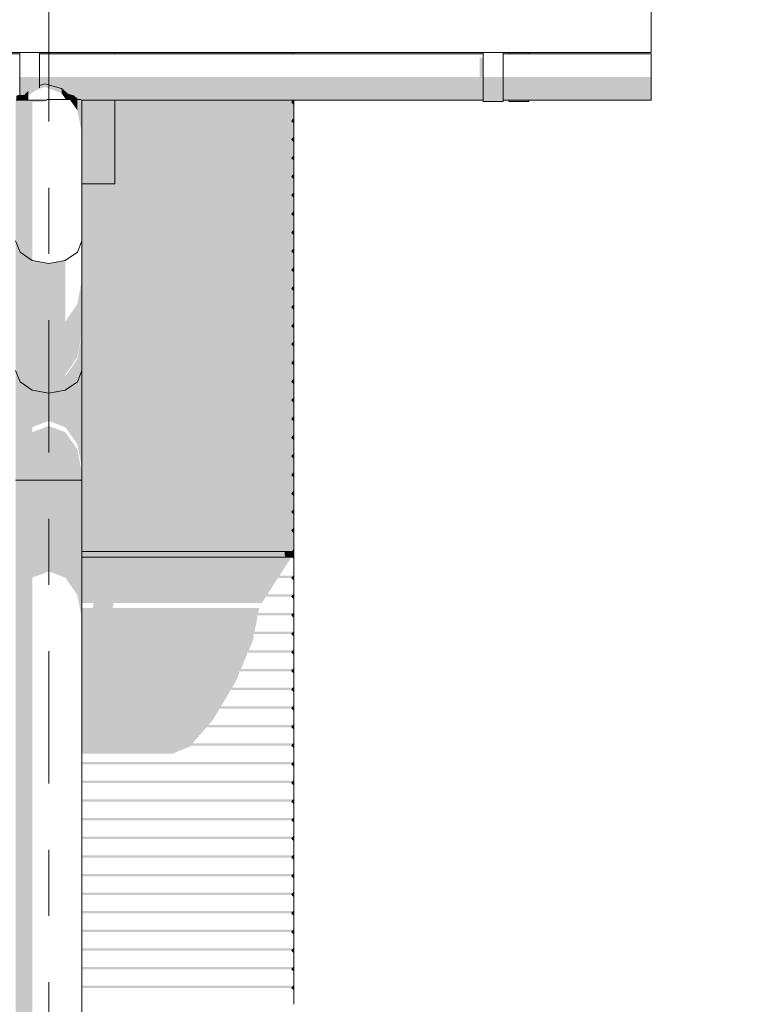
# Model space of a CAD drawing. Header units: metres. Extents: x -111 to -1, y -8 to 26.
# Tile 121 of 209: x -17.79 to -16.68, y 4.47 to 5.95. Entities that reach past the tile are written whole.
import ezdxf
from ezdxf.enums import TextEntityAlignment as Align

# ---------------------------------------------------------------- set-up
doc = ezdxf.new("R2010")
doc.units = ezdxf.units.M
doc.header["$MEASUREMENT"] = 0
doc.linetypes.add('Raster', pattern=[0.4, 0.2, -0.1, 0, -0.1])
for name, color, linetype in [('10 Fassade', 7, 'Continuous'), ('20 Träger', 7, 'Continuous'), ('30 Dachaufbau', 7, 'Continuous'), ('30 Dachentwässerung', 7, 'Continuous'), ('90 Achsraster', 7, 'Continuous'), ('94 Genehmigungsplanung Bemaßung', 7, 'Continuous')]:
    doc.layers.add(name, color=color, linetype=linetype)
doc.styles.add('ERSTELLTER_STIL_1', font='arial.ttf')
doc.styles.add('ERSTELLTER_STIL_2', font='arial.ttf')
doc.dimstyles.new('ERSTELLTER_STIL__1', dxfattribs={"dimtxt": 0.25, "dimasz": 0.19, "dimexe": 0.18, "dimexo": 0.1, "dimgap": 0, "dimtad": 1, "dimtih": 1, "dimtoh": 1, "dimzin": 0, "dimdsep": 46, "dimtxsty": 'ERSTELLTER_STIL_2', "dimblk": 'ARROWHEAD_6', "dimblk1": 'ARROWHEAD_6', "dimblk2": 'ARROWHEAD_6', "dimcen": 0.09, "dimclrd": 7, "dimclre": 7, "dimclrt": 7, "dimazin": 0, "dimtfac": 1, "dimtdec": 4, "dimtmove": 0, "dimatfit": 3, "dimfxl": 1, "dimtolj": 1, "dimtzin": 0, "dimarcsym": 0})

# ---------------------------------------------------------------- blocks, each defined once
blk = doc.blocks.new('*D120', base_point=(-27236.1321, 0))
at = {"layer": '94 Genehmigungsplanung Bemaßung', "color": 7, "linetype": 'Continuous', "lineweight": 13}
for p, q in [((-58.1625, 9.3843), (-58.1625, 9.7593)), ((-17.3411, 9.3843), (-17.3411, 9.7593)), ((-58.0625, 9.6718), (-58.2625, 9.4718)), ((-17.2411, 9.6718), (-17.4411, 9.4718)), ((-58.3125, 9.5718), (-58.1625, 9.5718)), ((-58.1625, 9.5718), (-17.3411, 9.5718))]:
    blk.add_line(p, q, dxfattribs=at)
at = {"layer": '94 Genehmigungsplanung Bemaßung', "color": 7, "lineweight": 13, "insert": (-38.1808, 9.6218), "char_height": 0.25, "attachment_point": 7, "style": 'ERSTELLTER_STIL_2'}
blk.add_mtext('\\A1;{\\pql;\\fArial|b0|i0|c0|p0;\\W1.000000;40,82}', dxfattribs=at)
blk = doc.blocks.new('ARROWHEAD_6')
at = {"color": 0, "linetype": 'Continuous', "lineweight": 0}
for p, q in [((-0.5, -0.5), (0.5, 0.5)), ((0, 0), (-1, 0))]:
    blk.add_line(p, q, dxfattribs=at)
blk = doc.blocks.new('*D122', base_point=(-27236.1321, 0))
at = {"layer": '94 Genehmigungsplanung Bemaßung', "color": 7, "linetype": 'Continuous', "lineweight": 13}
for p, q in [((-17.3411, 9.3843), (-17.3411, 9.7593)), ((-2.3419, 9.3843), (-2.3419, 9.7593)), ((-17.2411, 9.6718), (-17.4411, 9.4718)), ((-2.4419, 9.4718), (-2.2419, 9.6718)), ((-17.3411, 9.5718), (-2.3419, 9.5718)), ((-2.3419, 9.5718), (-2.1919, 9.5718))]:
    blk.add_line(p, q, dxfattribs=at)
at = {"layer": '94 Genehmigungsplanung Bemaßung', "color": 7, "lineweight": 13, "insert": (-10.2705, 9.6218), "char_height": 0.25, "attachment_point": 7, "style": 'ERSTELLTER_STIL_2'}
blk.add_mtext('\\A1;{\\pql;\\fArial|b0|i0|c0|p0;\\W1.000000;15,00}', dxfattribs=at)
blk = doc.blocks.new('*D132', base_point=(-27236.1321, 0))
at = {"layer": '94 Genehmigungsplanung Bemaßung', "color": 7, "linetype": 'Continuous', "lineweight": 13}
for p, q in [((-17.7511, 8.6208), (-17.7511, 8.9958)), ((-17.3411, 8.6208), (-17.3411, 8.9958)), ((-17.6511, 8.9083), (-17.8511, 8.7083)), ((-17.4411, 8.7083), (-17.2411, 8.9083)), ((-17.7511, 8.8083), (-17.3411, 8.8083)), ((-17.3411, 8.8083), (-17.1911, 8.8083))]:
    blk.add_line(p, q, dxfattribs=at)
blk = doc.blocks.new('Standard-Rastermarker[21]_1', base_point=(-17.7511, 10))
at = {"layer": '90 Achsraster', "color": 14, "linetype": 'Raster', "lineweight": 18, "true_color": 0xa80000}
blk.add_line((-17.7511, 9), (-17.7511, -1), dxfattribs=at)
at = {"layer": '90 Achsraster', "color": 14, "lineweight": 18, "true_color": 0xa80000, "style": 'ERSTELLTER_STIL_1'}
for tag, p in [('AC_MarkerText_1_0', (-17.7511, 10.5)), ('AC_MarkerText_1_1', (-17.7511, -2.2))]:
    blk.add_attdef(tag, text='', height=0.3, rotation=360, dxfattribs=at).set_placement(p, align=Align.TOP_CENTER)

msp = doc.modelspace()

# ---------------------------------------------------------------- hatches: boundary and pattern name
at = {"layer": '10 Fassade', "linetype": 'Continuous', "lineweight": 0, "true_color": 0x000000}
for points in [[(-17.3811, 5.9044), (-17.6511, 5.9044), (-17.6511, 5.9024), (-17.3811, 5.9024)], [(-17.3811, 5.8324), (-17.6511, 5.8324), (-17.6511, 5.8294), (-17.3841, 5.8294)], [(-17.3841, 5.8294), (-17.3811, 5.8264), (-17.3811, 5.8324), (-17.3811, 5.8324)], [(-17.3841, 5.8294), (-17.6511, 5.8294), (-17.6511, 5.8264), (-17.3811, 5.8264)], [(-17.6511, 5.8043), (-17.3811, 5.8043), (-17.3811, 5.8264), (-17.6511, 5.8264)], [(-17.3811, 5.8043), (-17.6511, 5.8043), (-17.6511, 5.8013), (-17.3841, 5.8013)], [(-17.6511, 5.8013), (-17.6511, 5.7983), (-17.3811, 5.7983), (-17.3841, 5.8013)], [(-17.3811, 5.8043), (-17.3841, 5.8013), (-17.3811, 5.7983)], [(-17.6511, 5.7761), (-17.3811, 5.7761), (-17.3811, 5.7983), (-17.6511, 5.7983)], [(-17.6511, 5.7761), (-17.6511, 5.7731), (-17.3841, 5.7731), (-17.3811, 5.7761)], [(-17.6511, 5.7731), (-17.6511, 5.7701), (-17.3811, 5.7701), (-17.3841, 5.7731)], [(-17.3811, 5.7761), (-17.3841, 5.7731), (-17.3811, 5.7701)], [(-17.6511, 5.748), (-17.3811, 5.748), (-17.3811, 5.7701), (-17.6511, 5.7701)], [(-17.6511, 5.748), (-17.6511, 5.745), (-17.3841, 5.745), (-17.3811, 5.748)], [(-17.6511, 5.745), (-17.6511, 5.742), (-17.3811, 5.742), (-17.3841, 5.745)], [(-17.6511, 5.7199), (-17.3811, 5.7199), (-17.3811, 5.742), (-17.6511, 5.742)], [(-17.3841, 5.745), (-17.3811, 5.742), (-17.3811, 5.748)], [(-17.7011, 5.7062), (-17.7011, 5.6917), (-17.3811, 5.6917), (-17.3811, 5.7139), (-17.6511, 5.7139), (-17.6511, 5.7062)], [(-17.6511, 5.7199), (-17.6511, 5.7169), (-17.3841, 5.7169), (-17.3811, 5.7199)], [(-17.6511, 5.7139), (-17.3811, 5.7139), (-17.3841, 5.7169), (-17.6511, 5.7169)], [(-17.3841, 5.7169), (-17.3811, 5.7139), (-17.3811, 5.7199)], [(-17.7011, 5.6917), (-17.7011, 5.6887), (-17.3841, 5.6887), (-17.3811, 5.6917)], [(-17.7011, 5.6887), (-17.7011, 5.6857), (-17.3811, 5.6857), (-17.3841, 5.6887)], [(-17.7011, 5.6857), (-17.7011, 5.6636), (-17.3811, 5.6636), (-17.3811, 5.6857)], [(-17.3841, 5.6887), (-17.3811, 5.6857), (-17.3811, 5.6917)], [(-17.7011, 5.6636), (-17.7011, 5.6606), (-17.3841, 5.6606), (-17.3811, 5.6636)], [(-17.7011, 5.6606), (-17.7011, 5.6576), (-17.3811, 5.6576), (-17.3841, 5.6606)], [(-17.7011, 5.6576), (-17.7011, 5.6354), (-17.3811, 5.6354), (-17.3811, 5.6576)], [(-17.3841, 5.6606), (-17.3811, 5.6576), (-17.3811, 5.6636)], [(-17.7011, 5.6354), (-17.7011, 5.6324), (-17.3841, 5.6324), (-17.3811, 5.6354)], [(-17.7011, 5.6324), (-17.7011, 5.6294), (-17.3811, 5.6294), (-17.3841, 5.6324)], [(-17.7011, 5.6294), (-17.7011, 5.6073), (-17.3811, 5.6073), (-17.3811, 5.6294)], [(-17.3811, 5.6354), (-17.3841, 5.6324), (-17.3811, 5.6294)], [(-17.3811, 5.6073), (-17.7011, 5.6073), (-17.7011, 5.6043), (-17.3841, 5.6043)], [(-17.3841, 5.6043), (-17.7011, 5.6043), (-17.7011, 5.6013), (-17.3811, 5.6013)], [(-17.7011, 5.6013), (-17.7011, 5.5791), (-17.3811, 5.5791), (-17.3811, 5.6013)], [(-17.3811, 5.6073), (-17.3841, 5.6043), (-17.3811, 5.6013)], [(-17.7011, 5.5791), (-17.7011, 5.5761), (-17.3841, 5.5761), (-17.3811, 5.5791)], [(-17.3841, 5.5761), (-17.3811, 5.5731), (-17.3811, 5.5791)], [(-17.7011, 5.5731), (-17.3811, 5.5731), (-17.3841, 5.5761), (-17.7011, 5.5761)], [(-17.3811, 5.5731), (-17.7011, 5.5731), (-17.7011, 5.551), (-17.3811, 5.551)], [(-17.7011, 5.551), (-17.7011, 5.548), (-17.3841, 5.548), (-17.3811, 5.551)], [(-17.3841, 5.548), (-17.7011, 5.548), (-17.7011, 5.545), (-17.3811, 5.545)], [(-17.3811, 5.551), (-17.3841, 5.548), (-17.3811, 5.545)], [(-17.7011, 5.545), (-17.7011, 5.5229), (-17.3811, 5.5229), (-17.3811, 5.545)], [(-17.3811, 5.5229), (-17.7011, 5.5229), (-17.7011, 5.5199), (-17.3841, 5.5199)], [(-17.3841, 5.5199), (-17.7011, 5.5199), (-17.7011, 5.5169), (-17.3811, 5.5169)], [(-17.3811, 5.5229), (-17.3841, 5.5199), (-17.3811, 5.5169)], [(-17.7011, 5.5169), (-17.7011, 5.4947), (-17.3811, 5.4947), (-17.3811, 5.5169)], [(-17.3811, 5.4947), (-17.7011, 5.4947), (-17.7011, 5.4917), (-17.3841, 5.4917)], [(-17.7011, 5.4917), (-17.7011, 5.4887), (-17.3811, 5.4887), (-17.3841, 5.4917)], [(-17.3811, 5.4887), (-17.7011, 5.4887), (-17.7011, 5.4666), (-17.3811, 5.4666)], [(-17.3841, 5.4917), (-17.3811, 5.4887), (-17.3811, 5.4947)], [(-17.7011, 5.4666), (-17.7011, 5.4636), (-17.3841, 5.4636), (-17.3811, 5.4666)], [(-17.7011, 5.4636), (-17.7011, 5.4606), (-17.3811, 5.4606), (-17.3841, 5.4636)], [(-17.7011, 5.4384), (-17.3811, 5.4384), (-17.3811, 5.4606), (-17.7011, 5.4606)], [(-17.3811, 5.4666), (-17.3841, 5.4636), (-17.3811, 5.4606)], [(-17.3811, 5.4384), (-17.7011, 5.4384), (-17.7011, 5.4354), (-17.3841, 5.4354)], [(-17.7011, 5.4324), (-17.3811, 5.4324), (-17.3841, 5.4354), (-17.7011, 5.4354)], [(-17.7011, 5.4324), (-17.7011, 5.4103), (-17.3811, 5.4103), (-17.3811, 5.4324)], [(-17.3811, 5.4384), (-17.3841, 5.4354), (-17.3811, 5.4324)], [(-17.7011, 5.4073), (-17.3841, 5.4073), (-17.3811, 5.4103), (-17.7011, 5.4103)], [(-17.7011, 5.4073), (-17.7011, 5.4043), (-17.3811, 5.4043), (-17.3841, 5.4073)], [(-17.7011, 5.3821), (-17.3811, 5.3821), (-17.3811, 5.4043), (-17.7011, 5.4043)], [(-17.3841, 5.4073), (-17.3811, 5.4043), (-17.3811, 5.4103)], [(-17.3811, 5.3821), (-17.7011, 5.3821), (-17.7011, 5.3791), (-17.3841, 5.3791)], [(-17.3841, 5.3791), (-17.7011, 5.3791), (-17.7011, 5.3761), (-17.3811, 5.3761)], [(-17.7011, 5.3761), (-17.7011, 5.354), (-17.3811, 5.354), (-17.3811, 5.3761)], [(-17.3811, 5.3821), (-17.3841, 5.3791), (-17.3811, 5.3761)], [(-17.3811, 5.354), (-17.7011, 5.354), (-17.7011, 5.351), (-17.3841, 5.351)], [(-17.7011, 5.351), (-17.7011, 5.348), (-17.3811, 5.348), (-17.3841, 5.351)], [(-17.3811, 5.348), (-17.7011, 5.348), (-17.7011, 5.3259), (-17.3811, 5.3259)], [(-17.3841, 5.351), (-17.3811, 5.348), (-17.3811, 5.354)], [(-17.7011, 5.3259), (-17.7011, 5.3229), (-17.3841, 5.3229), (-17.3811, 5.3259)], [(-17.3841, 5.3229), (-17.3811, 5.3199), (-17.3811, 5.3259)], [(-17.7011, 5.3229), (-17.7011, 5.3199), (-17.3811, 5.3199), (-17.3841, 5.3229)], [(-17.7011, 5.3199), (-17.7011, 5.2977), (-17.3811, 5.2977), (-17.3811, 5.3199)], [(-17.3811, 5.2977), (-17.7011, 5.2977), (-17.7011, 5.2947), (-17.3841, 5.2947)], [(-17.3841, 5.2947), (-17.3811, 5.2917), (-17.3811, 5.2977)], [(-17.3841, 5.2947), (-17.7011, 5.2947), (-17.7011, 5.2917), (-17.3811, 5.2917)], [(-17.3811, 5.2917), (-17.7011, 5.2917), (-17.7011, 5.2696), (-17.3811, 5.2696)], [(-17.7011, 5.2696), (-17.7011, 5.2666), (-17.3841, 5.2666), (-17.3811, 5.2696)], [(-17.7011, 5.2636), (-17.3811, 5.2636), (-17.3841, 5.2666), (-17.7011, 5.2666)], [(-17.3841, 5.2666), (-17.3811, 5.2636), (-17.3811, 5.2696)], [(-17.7011, 5.2414), (-17.3811, 5.2414), (-17.3811, 5.2636), (-17.7011, 5.2636)], [(-17.7011, 5.2414), (-17.7011, 5.2384), (-17.3841, 5.2384), (-17.3811, 5.2414)], [(-17.7011, 5.2384), (-17.7011, 5.2354), (-17.3811, 5.2354), (-17.3841, 5.2384)], [(-17.3841, 5.2384), (-17.3811, 5.2354), (-17.3811, 5.2414)], [(-17.7011, 5.2354), (-17.7011, 5.2133), (-17.3811, 5.2133), (-17.3811, 5.2354)], [(-17.3811, 5.2133), (-17.7011, 5.2133), (-17.7011, 5.2103), (-17.3841, 5.2103)], [(-17.7011, 5.2103), (-17.7011, 5.2073), (-17.3811, 5.2073), (-17.3841, 5.2103)], [(-17.3811, 5.2073), (-17.7011, 5.2073), (-17.7011, 5.1851), (-17.3811, 5.1851)], [(-17.3811, 5.2133), (-17.3841, 5.2103), (-17.3811, 5.2073)], [(-17.7011, 5.1821), (-17.3841, 5.1821), (-17.3811, 5.1851), (-17.7011, 5.1851)], [(-17.7011, 5.1821), (-17.7011, 5.1791), (-17.3811, 5.1791), (-17.3841, 5.1821)], [(-17.7011, 5.1791), (-17.7011, 5.154), (-17.3811, 5.154), (-17.3811, 5.1791)], [(-17.3841, 5.1821), (-17.3811, 5.1791), (-17.3811, 5.1851)], [(-17.7011, 5.154), (-17.7011, 5.1505), (-17.3831, 5.1505), (-17.3811, 5.154)], [(-17.7011, 5.1505), (-17.7011, 5.145), (-17.3939, 5.145), (-17.3939, 5.1505)], [(-17.3939, 5.145), (-17.393, 5.1429), (-17.3909, 5.142), (-17.3841, 5.142), (-17.382, 5.1411), (-17.3811, 5.139), (-17.3811, 5.154), (-17.3831, 5.1505), (-17.3939, 5.1505)], [(-17.7011, 5.1429), (-17.393, 5.1429), (-17.3939, 5.145), (-17.7011, 5.145)], [(-17.393, 5.1429), (-17.7011, 5.1429), (-17.7011, 5.142), (-17.3909, 5.142)], [(-17.7011, 5.1411), (-17.3853, 5.1411), (-17.3849, 5.142), (-17.7011, 5.142)], [(-17.7011, 5.1411), (-17.7011, 5.139), (-17.3866, 5.139), (-17.3853, 5.1411)], [(-17.7011, 5.139), (-17.7011, 5.1139), (-17.4027, 5.1139), (-17.3866, 5.139)], [(-17.3811, 5.1139), (-17.7011, 5.1139), (-17.7011, 5.1109), (-17.3841, 5.1109)], [(-17.7011, 5.1109), (-17.7011, 5.1079), (-17.4066, 5.1079), (-17.4052, 5.1104), (-17.3836, 5.1104), (-17.3841, 5.1109)], [(-17.7011, 5.1079), (-17.7011, 5.0857), (-17.4208, 5.0857), (-17.4066, 5.1079)], [(-17.3841, 5.1109), (-17.3811, 5.1079), (-17.3811, 5.1139)], [(-17.7011, 5.0827), (-17.3841, 5.0827), (-17.3811, 5.0857), (-17.7011, 5.0857)], [(-17.7011, 5.0827), (-17.7011, 5.0797), (-17.4247, 5.0797), (-17.4233, 5.0822), (-17.3836, 5.0822), (-17.3841, 5.0827)], [(-17.7011, 5.0576), (-17.4347, 5.0576), (-17.4333, 5.065), (-17.6546, 5.065), (-17.6531, 5.0726), (-17.4293, 5.0726), (-17.4247, 5.0797), (-17.7011, 5.0797), (-17.7011, 5.0726), (-17.6831, 5.0726), (-17.6846, 5.065), (-17.7011, 5.065)], [(-17.3841, 5.0827), (-17.3811, 5.0797), (-17.3811, 5.0857)], [(-17.7011, 5.0576), (-17.7011, 5.0546), (-17.3841, 5.0546), (-17.3811, 5.0576)], [(-17.3811, 5.0576), (-17.3841, 5.0546), (-17.3811, 5.0516)], [(-17.7011, 5.0516), (-17.4359, 5.0516), (-17.4372, 5.0541), (-17.3836, 5.0541), (-17.3841, 5.0546), (-17.7011, 5.0546)], [(-17.7011, 5.0516), (-17.7011, 5.0294), (-17.4402, 5.0294), (-17.4359, 5.0516)], [(-17.3811, 5.0294), (-17.7011, 5.0294), (-17.7011, 5.0264), (-17.3841, 5.0264)], [(-17.3841, 5.0264), (-17.3811, 5.0234), (-17.3811, 5.0294)], [(-17.7011, 5.0264), (-17.7011, 5.0234), (-17.4413, 5.0234), (-17.4426, 5.0259), (-17.3836, 5.0259), (-17.3841, 5.0264)], [(-17.7011, 5.0234), (-17.7011, 5.0013), (-17.449, 5.0013), (-17.4426, 5.0167), (-17.4413, 5.0234)], [(-17.7011, 4.9983), (-17.3841, 4.9983), (-17.3811, 5.0013), (-17.7011, 5.0013)], [(-17.7011, 4.9983), (-17.7011, 4.9953), (-17.4515, 4.9953), (-17.4515, 4.9978), (-17.3836, 4.9978), (-17.3841, 4.9983)], [(-17.3811, 5.0013), (-17.3841, 4.9983), (-17.3811, 4.9953)], [(-17.7011, 4.9953), (-17.7011, 4.9731), (-17.4607, 4.9731), (-17.4515, 4.9953)], [(-17.7011, 4.9701), (-17.3841, 4.9701), (-17.3811, 4.9731), (-17.7011, 4.9731)], [(-17.7011, 4.9701), (-17.7011, 4.9671), (-17.4632, 4.9671), (-17.4632, 4.9696), (-17.3836, 4.9696), (-17.3841, 4.9701)], [(-17.3811, 4.9731), (-17.3841, 4.9701), (-17.3811, 4.9671)], [(-17.7011, 4.9671), (-17.7011, 4.945), (-17.4741, 4.945), (-17.4683, 4.9549), (-17.4632, 4.9671)], [(-17.7011, 4.945), (-17.7011, 4.942), (-17.3841, 4.942), (-17.3811, 4.945)], [(-17.7011, 4.942), (-17.7011, 4.939), (-17.4777, 4.939), (-17.4766, 4.9415), (-17.3836, 4.9415), (-17.3841, 4.942)], [(-17.7011, 4.939), (-17.7011, 4.9169), (-17.4908, 4.9169), (-17.4777, 4.939)], [(-17.3811, 4.945), (-17.3841, 4.942), (-17.3811, 4.939)], [(-17.7011, 4.9169), (-17.7011, 4.9139), (-17.3841, 4.9139), (-17.3811, 4.9169)], [(-17.7011, 4.9109), (-17.4944, 4.9109), (-17.4933, 4.9134), (-17.3836, 4.9134), (-17.3841, 4.9139), (-17.7011, 4.9139)], [(-17.7011, 4.9109), (-17.7011, 4.8887), (-17.5096, 4.8887), (-17.5033, 4.896), (-17.4944, 4.9109)], [(-17.3841, 4.9139), (-17.3811, 4.9109), (-17.3811, 4.9169)], [(-17.7011, 4.8887), (-17.7011, 4.8857), (-17.3841, 4.8857), (-17.3811, 4.8887)], [(-17.7011, 4.8857), (-17.7011, 4.8827), (-17.5148, 4.8827), (-17.5121, 4.8852), (-17.3836, 4.8852), (-17.3841, 4.8857)], [(-17.7011, 4.8606), (-17.5341, 4.8606), (-17.5148, 4.8827), (-17.7011, 4.8827)], [(-17.3841, 4.8857), (-17.3811, 4.8827), (-17.3811, 4.8887)], [(-17.7011, 4.8576), (-17.3841, 4.8576), (-17.3811, 4.8606), (-17.7011, 4.8606)], [(-17.7011, 4.8576), (-17.7011, 4.8546), (-17.5413, 4.8546), (-17.5388, 4.8551), (-17.5366, 4.8571), (-17.3836, 4.8571), (-17.3841, 4.8576)], [(-17.5413, 4.8546), (-17.7011, 4.8546), (-17.7011, 4.8452), (-17.5639, 4.8452)], [(-17.3841, 4.8576), (-17.3811, 4.8546), (-17.3811, 4.8606)], [(-17.7011, 4.8294), (-17.3841, 4.8294), (-17.3811, 4.8324), (-17.7011, 4.8324)], [(-17.7011, 4.8289), (-17.3836, 4.8289), (-17.3841, 4.8294), (-17.7011, 4.8294)], [(-17.3841, 4.8294), (-17.3811, 4.8264), (-17.3811, 4.8324)], [(-17.7011, 4.8043), (-17.7011, 4.8013), (-17.3841, 4.8013), (-17.3811, 4.8043)], [(-17.3811, 4.8043), (-17.3841, 4.8013), (-17.3811, 4.7983)], [(-17.7011, 4.8008), (-17.3836, 4.8008), (-17.3841, 4.8013), (-17.7011, 4.8013)], [(-17.7011, 4.7761), (-17.7011, 4.7731), (-17.3841, 4.7731), (-17.3811, 4.7761)], [(-17.3841, 4.7731), (-17.3811, 4.7701), (-17.3811, 4.7761)], [(-17.7011, 4.7726), (-17.3836, 4.7726), (-17.3841, 4.7731), (-17.7011, 4.7731)], [(-17.3811, 4.748), (-17.7011, 4.748), (-17.7011, 4.745), (-17.3841, 4.745)], [(-17.7011, 4.7445), (-17.3836, 4.7445), (-17.3841, 4.745), (-17.7011, 4.745)], [(-17.3841, 4.745), (-17.3811, 4.742), (-17.3811, 4.748)], [(-17.7011, 4.7199), (-17.7011, 4.7169), (-17.3841, 4.7169), (-17.3811, 4.7199)], [(-17.7011, 4.7163), (-17.3836, 4.7163), (-17.3841, 4.7169), (-17.7011, 4.7169)], [(-17.3841, 4.7169), (-17.3811, 4.7139), (-17.3811, 4.7199)], [(-17.7011, 4.6887), (-17.3841, 4.6887), (-17.3811, 4.6917), (-17.7011, 4.6917)], [(-17.7011, 4.6882), (-17.3836, 4.6882), (-17.3841, 4.6887), (-17.7011, 4.6887)], [(-17.3841, 4.6887), (-17.3811, 4.6857), (-17.3811, 4.6917)], [(-17.7011, 4.6606), (-17.3841, 4.6606), (-17.3811, 4.6636), (-17.7011, 4.6636)], [(-17.7011, 4.6601), (-17.3836, 4.6601), (-17.3841, 4.6606), (-17.7011, 4.6606)], [(-17.3841, 4.6606), (-17.3811, 4.6576), (-17.3811, 4.6636)], [(-17.7011, 4.6354), (-17.7011, 4.6324), (-17.3841, 4.6324), (-17.3811, 4.6354)], [(-17.7011, 4.6324), (-17.7011, 4.6319), (-17.3836, 4.6319), (-17.3841, 4.6324)], [(-17.3841, 4.6324), (-17.3811, 4.6294), (-17.3811, 4.6354)], [(-17.7011, 4.6073), (-17.7011, 4.6043), (-17.3841, 4.6043), (-17.3811, 4.6073)], [(-17.7011, 4.6043), (-17.7011, 4.6038), (-17.3836, 4.6038), (-17.3841, 4.6043)], [(-17.3841, 4.6043), (-17.3811, 4.6013), (-17.3811, 4.6073)], [(-17.7011, 4.5792), (-17.7011, 4.5761), (-17.3841, 4.5761), (-17.3811, 4.5792)], [(-17.7011, 4.5756), (-17.3836, 4.5756), (-17.3841, 4.5761), (-17.7011, 4.5761)], [(-17.3841, 4.5761), (-17.3811, 4.5732), (-17.3811, 4.5792)], [(-17.7011, 4.548), (-17.3841, 4.548), (-17.3811, 4.551), (-17.7011, 4.551)], [(-17.7011, 4.5475), (-17.3836, 4.5475), (-17.3841, 4.548), (-17.7011, 4.548)], [(-17.3811, 4.551), (-17.3841, 4.548), (-17.3811, 4.545)], [(-17.7011, 4.5199), (-17.3841, 4.5199), (-17.3811, 4.5229), (-17.7011, 4.5229)], [(-17.3811, 4.5229), (-17.3841, 4.5199), (-17.3811, 4.5169)], [(-17.7011, 4.5199), (-17.7011, 4.5193), (-17.3836, 4.5193), (-17.3841, 4.5199)], [(-17.3811, 4.4947), (-17.7011, 4.4947), (-17.7011, 4.4917), (-17.3841, 4.4917)], [(-17.3811, 4.4947), (-17.3841, 4.4917), (-17.3811, 4.4887)], [(-17.7011, 4.4912), (-17.3836, 4.4912), (-17.3841, 4.4917), (-17.7011, 4.4917)]]:
    msp.add_hatch(color=18, dxfattribs=at).paths.add_polyline_path(points)
at = {"layer": '20 Träger', "linetype": 'Continuous', "lineweight": 0, "true_color": 0x000000}
for points in [[(-17.765, 5.9044), (-17.765, 5.9024), (-17.6511, 5.9024), (-17.6511, 5.9044)], [(-17.7011, 5.8324), (-17.7011, 5.7062), (-17.6511, 5.7062), (-17.6511, 5.8324)]]:
    msp.add_hatch(color=18, dxfattribs=at).paths.add_polyline_path(points)
at = {"layer": '30 Dachentwässerung', "linetype": 'Continuous', "lineweight": 0, "true_color": 0x000000}
for points in [[(-17.1005, 5.8965), (-17.1005, 5.8674), (-17.095, 5.8674), (-17.095, 5.8965)], [(-17.0261, 5.9044), (-17.0561, 5.9044), (-17.0561, 5.9024), (-17.0261, 5.9024)], [(-17.765, 5.8674), (-17.795, 5.8674), (-17.795, 5.8403), (-17.7881, 5.8403), (-17.7818, 5.8466), (-17.765, 5.8512)], [(-17.095, 5.8674), (-17.765, 5.8674), (-17.765, 5.8546), (-17.7568, 5.8568), (-17.7318, 5.8501), (-17.7235, 5.8418), (-17.095, 5.8418)], [(-17.095, 5.8403), (-17.065, 5.8403), (-17.065, 5.8674), (-17.095, 5.8674)], [(-17.065, 5.8418), (-16.8411, 5.8418), (-16.8411, 5.8674), (-17.065, 5.8674)], [(-17.8001, 5.8324), (-17.7818, 5.8324), (-17.7818, 5.8466), (-17.7881, 5.8403), (-17.795, 5.8385), (-17.795, 5.8405), (-17.8001, 5.8391)], [(-17.7818, 5.8397), (-17.771, 5.847), (-17.7568, 5.8524), (-17.7568, 5.8568), (-17.765, 5.8546), (-17.765, 5.8512), (-17.7818, 5.8466)], [(-17.7568, 5.8568), (-17.7568, 5.8524), (-17.7318, 5.8429), (-17.7318, 5.8501)], [(-17.7318, 5.8501), (-17.7318, 5.8429), (-17.7251, 5.8334), (-17.7135, 5.8334), (-17.7135, 5.8391), (-17.7235, 5.8418)], [(-17.7944, 5.8324), (-17.8011, 5.8324), (-17.8011, 5.6201), (-17.7944, 5.6028)], [(-17.7881, 5.8403), (-17.795, 5.8403), (-17.795, 5.8385)], [(-17.7818, 5.8324), (-17.7944, 5.8324), (-17.7944, 5.6028), (-17.7761, 5.5902), (-17.7761, 5.8324)], [(-17.7761, 5.8294), (-17.759, 5.8294), (-17.7539, 5.8324), (-17.7761, 5.8324)], [(-17.7235, 5.8418), (-17.7135, 5.8391), (-17.7078, 5.8334), (-17.702, 5.8334), (-17.7011, 5.8324), (-17.095, 5.8324), (-17.095, 5.8418)], [(-17.7078, 5.8334), (-17.7194, 5.8334), (-17.7078, 5.817)], [(-17.7135, 5.8391), (-17.7135, 5.8334), (-17.7078, 5.8334)], [(-17.702, 5.8334), (-17.7078, 5.8334), (-17.7078, 5.817), (-17.7011, 5.7817), (-17.7011, 5.8324)], [(-17.095, 5.8304), (-17.065, 5.8304), (-17.065, 5.8403), (-17.095, 5.8403)], [(-17.065, 5.8418), (-17.065, 5.8324), (-16.8411, 5.8324), (-16.8411, 5.8418)], [(-17.0561, 5.8304), (-17.0261, 5.8304), (-17.0261, 5.8324), (-17.0561, 5.8324)], [(-17.7944, 5.6028), (-17.8011, 5.6201), (-17.8011, 5.4242), (-17.7944, 5.407)], [(-17.7761, 5.5902), (-17.7944, 5.6028), (-17.7944, 5.407), (-17.7761, 5.3943)], [(-17.7511, 5.5855), (-17.7761, 5.5902), (-17.7761, 5.3943), (-17.7511, 5.3897)], [(-17.7261, 5.5902), (-17.7511, 5.5855), (-17.7511, 5.3897), (-17.7261, 5.3943)], [(-17.7011, 5.5611), (-17.7078, 5.5246), (-17.7078, 5.4443), (-17.7011, 5.4808)], [(-17.7078, 5.5246), (-17.7261, 5.4978), (-17.7261, 5.4176), (-17.7078, 5.4443)], [(-17.7011, 5.4242), (-17.7011, 5.478), (-17.7078, 5.4415), (-17.7078, 5.407)], [(-17.7078, 5.4415), (-17.7261, 5.4148), (-17.7261, 5.3943), (-17.7078, 5.407)], [(-17.7944, 5.407), (-17.8011, 5.4242), (-17.8011, 5.2585), (-17.7944, 5.2585)], [(-17.7011, 5.4242), (-17.7078, 5.407), (-17.7078, 5.3125), (-17.7011, 5.2772)], [(-17.7761, 5.3943), (-17.7944, 5.407), (-17.7944, 5.2585), (-17.7761, 5.2585)], [(-17.7261, 5.3943), (-17.7261, 5.3384), (-17.7078, 5.3125), (-17.7078, 5.407)], [(-17.7511, 5.3897), (-17.7761, 5.3943), (-17.7761, 5.3384), (-17.7511, 5.3479)], [(-17.7261, 5.3943), (-17.7511, 5.3897), (-17.7511, 5.3479), (-17.7261, 5.3384)], [(-17.7761, 5.2585), (-17.7511, 5.2585), (-17.7511, 5.3402), (-17.7761, 5.3308)], [(-17.7511, 5.2585), (-17.7261, 5.2585), (-17.7261, 5.3308), (-17.7511, 5.3402)], [(-17.7261, 5.2585), (-17.7078, 5.2585), (-17.7078, 5.3049), (-17.7261, 5.3308)], [(-17.7078, 5.2585), (-17.7011, 5.2585), (-17.7011, 5.2695), (-17.7078, 5.3049)], [(-17.7944, 5.2585), (-17.8011, 5.2585), (-17.8011, 3.73), (-17.7944, 3.73)], [(-17.7944, 3.73), (-17.7761, 3.73), (-17.7761, 5.2585), (-17.7944, 5.2585)], [(-17.7511, 5.2585), (-17.7761, 5.2585), (-17.7761, 5.111), (-17.7511, 5.1205)], [(-17.7261, 5.2585), (-17.7511, 5.2585), (-17.7511, 5.1205), (-17.7261, 5.111)], [(-17.7261, 5.111), (-17.7078, 5.0852), (-17.7078, 5.2585), (-17.7261, 5.2585)], [(-17.7078, 5.0852), (-17.7011, 5.0498), (-17.7011, 5.2585), (-17.7078, 5.2585)]]:
    msp.add_hatch(color=18, dxfattribs=at).paths.add_polyline_path(points)

# ---------------------------------------------------------------- linework, layer by layer
at = {"layer": '10 Fassade', "color": 7, "linetype": 'Continuous', "lineweight": 13}
for p, q in [((-17.3811, 5.9044), (-17.3811, 5.9024)), ((-17.3841, 5.8294), (-17.3811, 5.8324)), ((-17.3811, 5.8324), (-17.3811, 5.8264)), ((-17.3811, 5.8264), (-17.3841, 5.8294)), ((-17.3811, 5.8264), (-17.3811, 5.8043)), ((-17.3841, 5.8013), (-17.3811, 5.8043)), ((-17.3811, 5.7983), (-17.3841, 5.8013)), ((-17.3811, 5.8043), (-17.3811, 5.7983)), ((-17.3811, 5.7983), (-17.3811, 5.7761)), ((-17.3841, 5.7731), (-17.3811, 5.7761)), ((-17.3811, 5.7701), (-17.3841, 5.7731)), ((-17.3811, 5.7761), (-17.3811, 5.7701)), ((-17.3811, 5.7701), (-17.3811, 5.748)), ((-17.3841, 5.745), (-17.3811, 5.748)), ((-17.3811, 5.742), (-17.3841, 5.745)), ((-17.3811, 5.748), (-17.3811, 5.742)), ((-17.3811, 5.742), (-17.3811, 5.7199)), ((-17.3841, 5.7169), (-17.3811, 5.7199)), ((-17.3811, 5.7139), (-17.3841, 5.7169)), ((-17.3811, 5.7199), (-17.3811, 5.7139)), ((-17.3811, 5.7139), (-17.3811, 5.6917)), ((-17.3841, 5.6887), (-17.3811, 5.6917)), ((-17.3811, 5.6857), (-17.3841, 5.6887)), ((-17.3811, 5.6917), (-17.3811, 5.6857)), ((-17.3811, 5.6857), (-17.3811, 5.6636)), ((-17.3841, 5.6606), (-17.3811, 5.6636)), ((-17.3811, 5.6576), (-17.3841, 5.6606)), ((-17.3811, 5.6636), (-17.3811, 5.6576)), ((-17.3811, 5.6576), (-17.3811, 5.6354)), ((-17.3841, 5.6324), (-17.3811, 5.6354)), ((-17.3811, 5.6294), (-17.3841, 5.6324)), ((-17.3811, 5.6354), (-17.3811, 5.6294)), ((-17.3811, 5.6294), (-17.3811, 5.6073)), ((-17.3841, 5.6043), (-17.3811, 5.6073)), ((-17.3811, 5.6013), (-17.3841, 5.6043)), ((-17.3811, 5.6073), (-17.3811, 5.6013)), ((-17.3811, 5.6013), (-17.3811, 5.5791)), ((-17.3841, 5.5761), (-17.3811, 5.5791)), ((-17.3811, 5.5791), (-17.3811, 5.5731)), ((-17.3811, 5.5731), (-17.3841, 5.5761)), ((-17.3811, 5.5731), (-17.3811, 5.551)), ((-17.3841, 5.548), (-17.3811, 5.551)), ((-17.3811, 5.545), (-17.3841, 5.548)), ((-17.3811, 5.551), (-17.3811, 5.545)), ((-17.3811, 5.545), (-17.3811, 5.5229)), ((-17.3841, 5.5199), (-17.3811, 5.5229)), ((-17.3811, 5.5169), (-17.3841, 5.5199)), ((-17.3811, 5.5229), (-17.3811, 5.5169)), ((-17.3811, 5.5169), (-17.3811, 5.4947)), ((-17.3841, 5.4917), (-17.3811, 5.4947)), ((-17.3811, 5.4887), (-17.3841, 5.4917)), ((-17.3811, 5.4947), (-17.3811, 5.4887)), ((-17.3811, 5.4887), (-17.3811, 5.4666)), ((-17.3841, 5.4636), (-17.3811, 5.4666)), ((-17.3811, 5.4606), (-17.3841, 5.4636)), ((-17.3811, 5.4666), (-17.3811, 5.4606)), ((-17.3811, 5.4606), (-17.3811, 5.4384)), ((-17.3841, 5.4354), (-17.3811, 5.4384)), ((-17.3811, 5.4324), (-17.3841, 5.4354)), ((-17.3811, 5.4384), (-17.3811, 5.4324)), ((-17.3811, 5.4324), (-17.3811, 5.4103)), ((-17.3841, 5.4073), (-17.3811, 5.4103)), ((-17.3811, 5.4043), (-17.3841, 5.4073)), ((-17.3811, 5.4103), (-17.3811, 5.4043)), ((-17.3811, 5.4043), (-17.3811, 5.3821)), ((-17.3841, 5.3791), (-17.3811, 5.3821)), ((-17.3811, 5.3761), (-17.3841, 5.3791)), ((-17.3811, 5.3821), (-17.3811, 5.3761)), ((-17.3811, 5.3761), (-17.3811, 5.354)), ((-17.3841, 5.351), (-17.3811, 5.354)), ((-17.3811, 5.348), (-17.3841, 5.351)), ((-17.3811, 5.354), (-17.3811, 5.348)), ((-17.3811, 5.348), (-17.3811, 5.3259)), ((-17.3841, 5.3229), (-17.3811, 5.3259)), ((-17.3811, 5.3259), (-17.3811, 5.3199)), ((-17.3811, 5.3199), (-17.3841, 5.3229)), ((-17.3811, 5.3199), (-17.3811, 5.2977)), ((-17.3841, 5.2947), (-17.3811, 5.2977)), ((-17.3811, 5.2977), (-17.3811, 5.2917)), ((-17.3811, 5.2917), (-17.3841, 5.2947)), ((-17.3811, 5.2917), (-17.3811, 5.2696)), ((-17.3841, 5.2666), (-17.3811, 5.2696)), ((-17.3811, 5.2636), (-17.3841, 5.2666)), ((-17.3811, 5.2696), (-17.3811, 5.2636)), ((-17.3811, 5.2636), (-17.3811, 5.2414)), ((-17.3841, 5.2384), (-17.3811, 5.2414)), ((-17.3811, 5.2354), (-17.3841, 5.2384)), ((-17.3811, 5.2414), (-17.3811, 5.2354)), ((-17.3811, 5.2354), (-17.3811, 5.2133)), ((-17.3841, 5.2103), (-17.3811, 5.2133)), ((-17.3811, 5.2073), (-17.3841, 5.2103)), ((-17.3811, 5.2133), (-17.3811, 5.2073)), ((-17.3811, 5.2073), (-17.3811, 5.1851)), ((-17.3841, 5.1821), (-17.3811, 5.1851)), ((-17.3811, 5.1791), (-17.3841, 5.1821)), ((-17.3811, 5.1851), (-17.3811, 5.1791)), ((-17.3811, 5.1791), (-17.3811, 5.154)), ((-17.3831, 5.1505), (-17.7011, 5.1505)), ((-17.3939, 5.145), (-17.3939, 5.1505)), ((-17.3831, 5.1505), (-17.3811, 5.154)), ((-17.3811, 5.154), (-17.3811, 5.139)), ((-17.3841, 5.142), (-17.7011, 5.142)), ((-17.393, 5.1429), (-17.3939, 5.145)), ((-17.3909, 5.142), (-17.393, 5.1429)), ((-17.382, 5.1411), (-17.3841, 5.142)), ((-17.3811, 5.139), (-17.382, 5.1411)), ((-17.3811, 5.139), (-17.3811, 5.1139)), ((-17.3841, 5.1109), (-17.3811, 5.1139)), ((-17.3811, 5.1079), (-17.3841, 5.1109)), ((-17.3811, 5.1139), (-17.3811, 5.1079)), ((-17.3811, 5.1079), (-17.3811, 5.0857)), ((-17.3841, 5.0827), (-17.3811, 5.0857)), ((-17.3811, 5.0797), (-17.3841, 5.0827)), ((-17.3811, 5.0857), (-17.3811, 5.0797)), ((-17.3811, 5.0797), (-17.3811, 5.0576)), ((-17.3841, 5.0546), (-17.3811, 5.0576)), ((-17.3811, 5.0576), (-17.3811, 5.0516)), ((-17.3811, 5.0516), (-17.3841, 5.0546)), ((-17.3811, 5.0516), (-17.3811, 5.0294)), ((-17.3841, 5.0264), (-17.3811, 5.0294)), ((-17.3811, 5.0294), (-17.3811, 5.0234)), ((-17.3811, 5.0234), (-17.3841, 5.0264)), ((-17.3811, 5.0234), (-17.3811, 5.0013)), ((-17.3841, 4.9983), (-17.3811, 5.0013)), ((-17.3811, 4.9953), (-17.3841, 4.9983)), ((-17.3811, 5.0013), (-17.3811, 4.9953)), ((-17.3811, 4.9953), (-17.3811, 4.9731)), ((-17.3841, 4.9701), (-17.3811, 4.9731)), ((-17.3811, 4.9671), (-17.3841, 4.9701)), ((-17.3811, 4.9731), (-17.3811, 4.9671)), ((-17.3811, 4.9671), (-17.3811, 4.945)), ((-17.3841, 4.942), (-17.3811, 4.945)), ((-17.3811, 4.939), (-17.3841, 4.942)), ((-17.3811, 4.945), (-17.3811, 4.939)), ((-17.3811, 4.939), (-17.3811, 4.9169)), ((-17.3841, 4.9139), (-17.3811, 4.9169)), ((-17.3811, 4.9109), (-17.3841, 4.9139)), ((-17.3811, 4.9169), (-17.3811, 4.9109)), ((-17.3811, 4.9109), (-17.3811, 4.8887)), ((-17.3841, 4.8857), (-17.3811, 4.8887)), ((-17.3811, 4.8827), (-17.3841, 4.8857)), ((-17.3811, 4.8887), (-17.3811, 4.8827)), ((-17.3811, 4.8827), (-17.3811, 4.8606)), ((-17.3841, 4.8576), (-17.3811, 4.8606)), ((-17.3811, 4.8546), (-17.3841, 4.8576)), ((-17.3811, 4.8606), (-17.3811, 4.8546)), ((-17.3811, 4.8546), (-17.3811, 4.8324)), ((-17.3841, 4.8294), (-17.3811, 4.8324)), ((-17.3811, 4.8264), (-17.3841, 4.8294)), ((-17.3811, 4.8324), (-17.3811, 4.8264)), ((-17.3811, 4.8264), (-17.3811, 4.8043)), ((-17.3841, 4.8013), (-17.3811, 4.8043)), ((-17.3811, 4.8043), (-17.3811, 4.7983)), ((-17.3811, 4.7983), (-17.3841, 4.8013)), ((-17.3811, 4.7983), (-17.3811, 4.7761)), ((-17.3841, 4.7731), (-17.3811, 4.7761)), ((-17.3811, 4.7761), (-17.3811, 4.7701)), ((-17.3811, 4.7701), (-17.3841, 4.7731)), ((-17.3811, 4.7701), (-17.3811, 4.748)), ((-17.3841, 4.745), (-17.3811, 4.748)), ((-17.3811, 4.742), (-17.3841, 4.745)), ((-17.3811, 4.748), (-17.3811, 4.742)), ((-17.3811, 4.742), (-17.3811, 4.7199)), ((-17.3841, 4.7169), (-17.3811, 4.7199)), ((-17.3811, 4.7139), (-17.3841, 4.7169)), ((-17.3811, 4.7199), (-17.3811, 4.7139)), ((-17.3811, 4.7139), (-17.3811, 4.6917)), ((-17.3841, 4.6887), (-17.3811, 4.6917)), ((-17.3811, 4.6857), (-17.3841, 4.6887)), ((-17.3811, 4.6917), (-17.3811, 4.6857)), ((-17.3811, 4.6857), (-17.3811, 4.6636)), ((-17.3841, 4.6606), (-17.3811, 4.6636)), ((-17.3811, 4.6576), (-17.3841, 4.6606)), ((-17.3811, 4.6636), (-17.3811, 4.6576)), ((-17.3811, 4.6576), (-17.3811, 4.6354)), ((-17.3841, 4.6324), (-17.3811, 4.6354)), ((-17.3811, 4.6294), (-17.3841, 4.6324)), ((-17.3811, 4.6354), (-17.3811, 4.6294)), ((-17.3811, 4.6294), (-17.3811, 4.6073)), ((-17.3841, 4.6043), (-17.3811, 4.6073)), ((-17.3811, 4.6013), (-17.3841, 4.6043)), ((-17.3811, 4.6073), (-17.3811, 4.6013)), ((-17.3811, 4.6013), (-17.3811, 4.5792)), ((-17.3841, 4.5761), (-17.3811, 4.5792)), ((-17.3811, 4.5732), (-17.3841, 4.5761)), ((-17.3811, 4.5792), (-17.3811, 4.5732)), ((-17.3811, 4.5732), (-17.3811, 4.551)), ((-17.3841, 4.548), (-17.3811, 4.551)), ((-17.3811, 4.545), (-17.3841, 4.548)), ((-17.3811, 4.551), (-17.3811, 4.545)), ((-17.3811, 4.545), (-17.3811, 4.5229)), ((-17.3841, 4.5199), (-17.3811, 4.5229)), ((-17.3811, 4.5229), (-17.3811, 4.5169)), ((-17.3811, 4.5169), (-17.3841, 4.5199)), ((-17.3811, 4.5169), (-17.3811, 4.4947)), ((-17.3841, 4.4917), (-17.3811, 4.4947)), ((-17.3811, 4.4947), (-17.3811, 4.4887)), ((-17.3811, 4.4887), (-17.3841, 4.4917)), ((-17.3811, 4.4887), (-17.3811, 4.4666))]:
    msp.add_line(p, q, dxfattribs=at)
at = {"layer": '20 Träger', "color": 7, "linetype": 'Continuous', "lineweight": 18}
for p, q in [((-17.6511, 5.9044), (-17.6511, 5.9024)), ((-17.6511, 5.8324), (-17.6511, 5.7062)), ((-17.7011, 5.7062), (-17.6511, 5.7062))]:
    msp.add_line(p, q, dxfattribs=at)
at = {"layer": '30 Dachaufbau', "color": 7, "linetype": 'Continuous', "lineweight": 13}
for p, q in [((-16.8411, 6.0035), (-16.8411, 5.9044)), ((-17.795, 5.9044), (-18.465, 5.9044)), ((-17.095, 5.9044), (-17.765, 5.9044)), ((-16.8411, 5.9044), (-17.065, 5.9044))]:
    msp.add_line(p, q, dxfattribs=at)
at = {"layer": '30 Dachentwässerung', "color": 7, "linetype": 'Continuous', "lineweight": 13}
for p, q in [((-17.795, 5.9024), (-18.465, 5.9024)), ((-17.795, 5.8674), (-17.795, 5.9044)), ((-17.795, 5.9044), (-17.765, 5.9044)), ((-17.765, 5.8674), (-17.765, 5.9044)), ((-17.095, 5.9024), (-17.765, 5.9024)), ((-17.095, 5.8674), (-17.095, 5.9044)), ((-17.095, 5.9044), (-17.065, 5.9044)), ((-17.065, 5.8674), (-17.065, 5.9044)), ((-16.8411, 5.9024), (-17.065, 5.9024)), ((-17.0561, 5.9044), (-17.0561, 5.9024)), ((-17.0261, 5.9044), (-17.0261, 5.9024)), ((-16.8411, 5.9024), (-16.8411, 5.8674)), ((-17.795, 5.8403), (-17.795, 5.8674)), ((-17.765, 5.8512), (-17.765, 5.8674)), ((-17.095, 5.8403), (-17.095, 5.8674)), ((-17.065, 5.8403), (-17.065, 5.8674)), ((-16.8411, 5.8674), (-16.8411, 5.8418)), ((-17.765, 5.8546), (-17.7568, 5.8568)), ((-17.7568, 5.8568), (-17.7318, 5.8501)), ((-17.7318, 5.8501), (-17.7235, 5.8418)), ((-17.7818, 5.8324), (-17.8001, 5.8324)), ((-17.795, 5.8385), (-17.795, 5.8403)), ((-17.7568, 5.8324), (-17.7818, 5.8324)), ((-17.7539, 5.8324), (-17.7568, 5.8324)), ((-17.7511, 5.8334), (-17.7539, 5.8334)), ((-17.7261, 5.8334), (-17.7511, 5.8334)), ((-17.7078, 5.8334), (-17.7261, 5.8334)), ((-17.7235, 5.8418), (-17.7135, 5.8391)), ((-17.7135, 5.8391), (-17.7078, 5.8334)), ((-17.702, 5.8334), (-17.7078, 5.8334)), ((-17.095, 5.8324), (-17.7011, 5.8324)), ((-17.7011, 5.8324), (-17.7011, 5.6201)), ((-17.095, 5.8304), (-17.095, 5.8403)), ((-17.065, 5.8304), (-17.065, 5.8403)), ((-16.8411, 5.8324), (-17.065, 5.8324)), ((-17.0561, 5.8324), (-17.0561, 5.8304)), ((-17.0261, 5.8324), (-17.0261, 5.8304)), ((-16.8411, 5.8418), (-16.8411, 5.8324)), ((-17.095, 5.8304), (-17.065, 5.8304)), ((-17.0261, 5.8304), (-17.0561, 5.8304)), ((-17.7944, 5.6028), (-17.8011, 5.6201)), ((-17.7011, 5.6201), (-17.7078, 5.6028)), ((-17.7011, 5.6201), (-17.7011, 5.4242)), ((-17.7761, 5.5902), (-17.7944, 5.6028)), ((-17.7078, 5.6028), (-17.7261, 5.5902)), ((-17.7511, 5.5855), (-17.7761, 5.5902)), ((-17.7261, 5.5902), (-17.7511, 5.5855)), ((-17.7944, 5.407), (-17.8011, 5.4242)), ((-17.7011, 5.4242), (-17.7078, 5.407)), ((-17.7011, 5.4242), (-17.7011, 5.2585)), ((-17.7761, 5.3943), (-17.7944, 5.407)), ((-17.7078, 5.407), (-17.7261, 5.3943)), ((-17.7511, 5.3897), (-17.7761, 5.3943)), ((-17.7261, 5.3943), (-17.7511, 5.3897)), ((-17.7944, 5.2585), (-17.8011, 5.2585)), ((-17.7761, 5.2585), (-17.7944, 5.2585)), ((-17.7511, 5.2585), (-17.7761, 5.2585)), ((-17.7261, 5.2585), (-17.7511, 5.2585)), ((-17.7078, 5.2585), (-17.7261, 5.2585)), ((-17.7011, 5.2585), (-17.7078, 5.2585)), ((-17.7011, 5.2585), (-17.7011, 3.73))]:
    msp.add_line(p, q, dxfattribs=at)

# ---------------------------------------------------------------- block references
at = {"layer": '90 Achsraster', "color": 7, "linetype": 'Continuous', "lineweight": 18}
msp.add_blockref('Standard-Rastermarker[21]_1', (-17.7511, 10), dxfattribs=at)

# ---------------------------------------------------------------- dimensions: what is measured, and where the dimension line sits
at = {"layer": '94 Genehmigungsplanung Bemaßung', "color": 7, "linetype": 'Continuous', "lineweight": 13}
for base, p1, p2, picture, middle in [((-2.3419, 9.5718), (-17.3411, -0.4), (-2.3419, 25.35), '*D122', (-9.8517, 9.7468)), ((-17.3411, 8.8083), (-17.7511, 10.35), (-17.3411, -0.4), '*D132', (-18.0422, 8.9833)), ((-17.3411, 9.5718), (-58.1625, 3.35), (-17.3411, -0.4), '*D120', (-37.762, 9.7468))]:
    dim = msp.add_linear_dim(base=base, p1=p1, p2=p2, dimstyle='ERSTELLTER_STIL__1', dxfattribs=at)
    dim.commit()
    dim.dimension.update_dxf_attribs({"geometry": picture, "text_midpoint": middle, "dimtype": 160})

doc.saveas('drawing.dxf')
